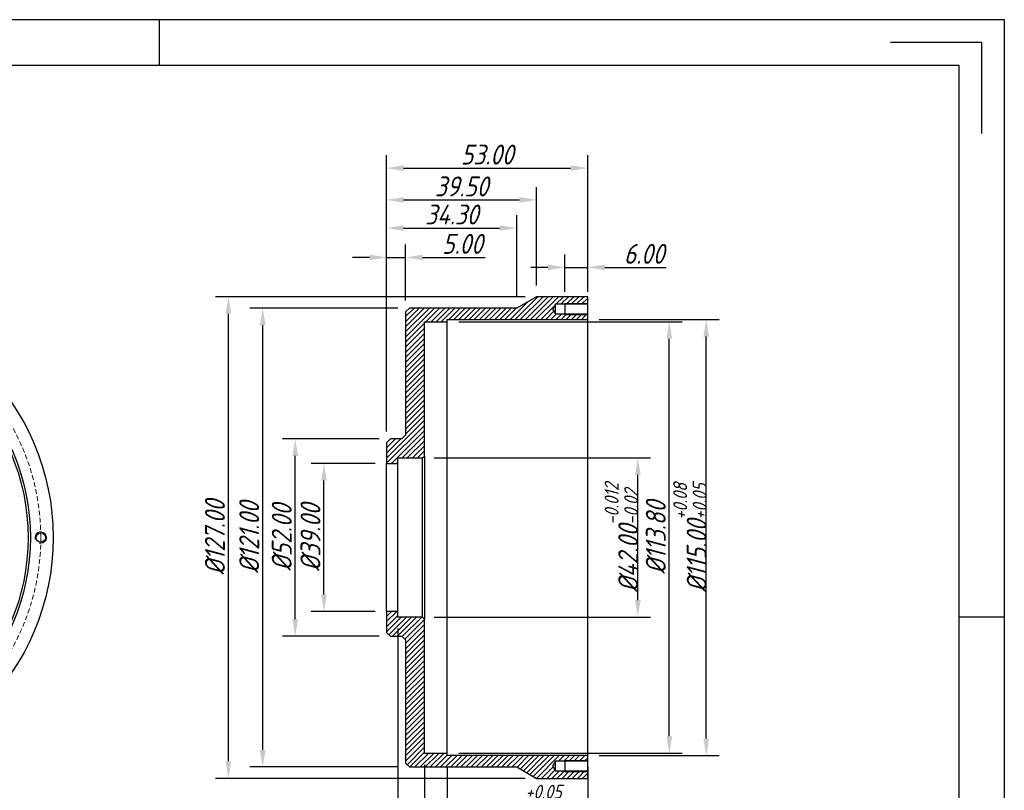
# Model space of a CAD drawing. Header units: inches. Extents: x -5 to 440, y -603 to -288.
# Tile 3 of 3: x 181 to 440, y -491 to -288. Entities that reach past the tile are written whole.
import ezdxf
from ezdxf.enums import TextEntityAlignment as Align

# ---------------------------------------------------------------- set-up
doc = ezdxf.new("R2010")
doc.units = ezdxf.units.IN
doc.linetypes.add('HIDDEN', pattern=[1.905, 1.27, -0.635])
doc.layers.add('尺寸', color=7, linetype='Continuous')
doc.styles.add('gb-s', font='gbeitc.shx', dxfattribs={"bigfont": 'gbcbig.shx'})
doc.styles.add('宋体', font='txt')
doc.dimstyles.new('gb', dxfattribs={"dimscale": 1.5, "dimtxt": 3.5, "dimasz": 3, "dimexe": 2.25, "dimexo": 2, "dimtad": 1, "dimzin": 0, "dimdsep": 46, "dimtxsty": 'gb-s', "dimcen": 2.5, "dimazin": 0, "dimtfac": 1, "dimtmove": 0, "dimatfit": 3, "dimfxl": 1, "dimtzin": 0, "dimarcsym": 0})
pattern_1 = [(45, (-3.2362, -56.16215), (-0.6735192, 0.6735192), [])]

# ---------------------------------------------------------------- blocks, each defined once
blk = doc.blocks.new('*D4')
at = {"color": 0, "lineweight": -2, "transparency": 16777216}
for p, q in [((274.42, -404.65), (257.55, -404.65)), ((260.92, -439.15), (260.92, -409.15)), ((274.42, -443.65), (257.55, -443.65))]:
    blk.add_line(p, q, dxfattribs=at)
at = {"color": 0, "transparency": 16777216}
for points in [[(260.17, -409.15), (261.67, -409.15), (260.92, -404.65)], [(260.17, -439.15), (261.67, -439.15), (260.92, -443.65)]]:
    blk.add_solid(points, dxfattribs=at)
at = {"layer": 'Defpoints', "color": 0, "transparency": 16777216}
for p in [(260.92, -404.65), (277.42, -404.65), (277.42, -443.65)]:
    blk.add_point(p, dxfattribs=at)
at = {"color": 0, "transparency": 16777216, "insert": (257.36, -424.15), "char_height": 5.25, "attachment_point": 5, "rotation": 90, "style": 'gb-s'}
blk.add_mtext('%%C39.00', dxfattribs=at)
blk = doc.blocks.new('*D5')
at = {"color": 0, "lineweight": -2, "transparency": 16777216}
for p, q in [((275.42, -398.15), (249.98, -398.15)), ((253.35, -445.65), (253.35, -402.65)), ((275.42, -450.15), (249.98, -450.15))]:
    blk.add_line(p, q, dxfattribs=at)
at = {"color": 0, "transparency": 16777216}
for points in [[(252.6, -402.65), (254.1, -402.65), (253.35, -398.15)], [(252.6, -445.65), (254.1, -445.65), (253.35, -450.15)]]:
    blk.add_solid(points, dxfattribs=at)
at = {"layer": 'Defpoints', "color": 0, "transparency": 16777216}
for p in [(253.35, -398.15), (278.42, -398.15), (278.42, -450.15)]:
    blk.add_point(p, dxfattribs=at)
at = {"color": 0, "transparency": 16777216, "insert": (249.79, -424.15), "char_height": 5.25, "attachment_point": 5, "rotation": 90, "style": 'gb-s'}
blk.add_mtext('%%C52.00', dxfattribs=at)
blk = doc.blocks.new('*D6')
at = {"color": 0, "lineweight": -2, "transparency": 16777216}
for p, q in [((280.42, -363.65), (241.39, -363.65)), ((244.77, -480.15), (244.77, -368.15)), ((280.42, -484.65), (241.39, -484.65))]:
    blk.add_line(p, q, dxfattribs=at)
at = {"color": 0, "transparency": 16777216}
for points in [[(244.02, -368.15), (245.52, -368.15), (244.77, -363.65)], [(244.02, -480.15), (245.52, -480.15), (244.77, -484.65)]]:
    blk.add_solid(points, dxfattribs=at)
at = {"layer": 'Defpoints', "color": 0, "transparency": 16777216}
for p in [(244.77, -363.65), (283.42, -363.65), (283.42, -484.65)]:
    blk.add_point(p, dxfattribs=at)
at = {"color": 0, "transparency": 16777216, "insert": (241.21, -424.15), "char_height": 5.25, "attachment_point": 5, "rotation": 90, "style": 'gb-s'}
blk.add_mtext('%%C121.00', dxfattribs=at)
blk = doc.blocks.new('*D7')
at = {"color": 0, "lineweight": -2, "transparency": 16777216}
for p, q in [((313.92, -360.65), (232.36, -360.65)), ((235.73, -483.15), (235.73, -365.15)), ((313.92, -487.65), (232.36, -487.65))]:
    blk.add_line(p, q, dxfattribs=at)
at = {"color": 0, "transparency": 16777216}
for points in [[(234.98, -365.15), (236.48, -365.15), (235.73, -360.65)], [(234.98, -483.15), (236.48, -483.15), (235.73, -487.65)]]:
    blk.add_solid(points, dxfattribs=at)
at = {"layer": 'Defpoints', "color": 0, "transparency": 16777216}
for p in [(235.73, -360.65), (316.92, -360.65), (316.92, -487.65)]:
    blk.add_point(p, dxfattribs=at)
at = {"color": 0, "transparency": 16777216, "insert": (232.17, -424.15), "char_height": 5.25, "attachment_point": 5, "rotation": 90, "style": 'gb-s'}
blk.add_mtext('%%C127.00', dxfattribs=at)
blk = doc.blocks.new('*D8')
at = {"color": 0, "lineweight": -2, "transparency": 16777216}
for p, q in [((333.42, -366.65), (365.05, -366.65)), ((361.67, -477.15), (361.67, -371.15)), ((333.42, -481.65), (365.05, -481.65))]:
    blk.add_line(p, q, dxfattribs=at)
at = {"color": 0, "transparency": 16777216}
for points in [[(360.92, -371.15), (362.42, -371.15), (361.67, -366.65)], [(360.92, -477.15), (362.42, -477.15), (361.67, -481.65)]]:
    blk.add_solid(points, dxfattribs=at)
at = {"layer": 'Defpoints', "color": 0, "transparency": 16777216}
for p in [(330.42, -366.65), (361.67, -366.65), (330.42, -481.65)]:
    blk.add_point(p, dxfattribs=at)
at = {"color": 0, "transparency": 16777216, "insert": (357.37, -424.15), "char_height": 5.25, "attachment_point": 5, "rotation": 90, "style": 'gb-s'}
blk.add_mtext('%%C115.00{\\H0.7x;\\S+0.08^ +0.05;}', dxfattribs=at)
blk = doc.blocks.new('*D9')
at = {"color": 0, "lineweight": -2, "transparency": 16777216}
for p, q in [((296.42, -367.25), (355.32, -367.25)), ((351.94, -476.55), (351.94, -371.75)), ((296.42, -481.05), (355.32, -481.05))]:
    blk.add_line(p, q, dxfattribs=at)
at = {"color": 0, "transparency": 16777216}
for points in [[(351.19, -371.75), (352.69, -371.75), (351.94, -367.25)], [(351.19, -476.55), (352.69, -476.55), (351.94, -481.05)]]:
    blk.add_solid(points, dxfattribs=at)
at = {"layer": 'Defpoints', "color": 0, "transparency": 16777216}
for p in [(293.42, -367.25), (351.94, -367.25), (293.42, -481.05)]:
    blk.add_point(p, dxfattribs=at)
at = {"color": 0, "transparency": 16777216, "insert": (348.38, -424.15), "char_height": 5.25, "attachment_point": 5, "rotation": 90, "style": 'gb-s'}
blk.add_mtext('%%C113.80', dxfattribs=at)
blk = doc.blocks.new('*D10')
at = {"color": 0, "lineweight": -2, "transparency": 16777216}
for p, q in [((289.92, -403.15), (347, -403.15)), ((343.63, -440.65), (343.63, -407.65)), ((289.92, -445.15), (347, -445.15))]:
    blk.add_line(p, q, dxfattribs=at)
at = {"color": 0, "transparency": 16777216}
for points in [[(342.88, -407.65), (344.38, -407.65), (343.63, -403.15)], [(342.88, -440.65), (344.38, -440.65), (343.63, -445.15)]]:
    blk.add_solid(points, dxfattribs=at)
at = {"layer": 'Defpoints', "color": 0, "transparency": 16777216}
for p in [(286.92, -403.15), (343.63, -403.15), (286.92, -445.15)]:
    blk.add_point(p, dxfattribs=at)
at = {"color": 0, "transparency": 16777216, "insert": (339.32, -424.15), "char_height": 5.25, "attachment_point": 5, "rotation": 90, "style": 'gb-s'}
blk.add_mtext('%%C42.00{\\H0.7x;\\S-0.012^ -0.02;}', dxfattribs=at)
blk = doc.blocks.new('*D11')
at = {"color": 0, "lineweight": -2, "transparency": 16777216}
for p, q in [((277.42, -396.15), (277.42, -323.36)), ((330.42, -357.65), (330.42, -323.36)), ((281.92, -326.73), (325.92, -326.73))]:
    blk.add_line(p, q, dxfattribs=at)
at = {"color": 0, "transparency": 16777216}
for points in [[(281.92, -325.98), (281.92, -327.48), (277.42, -326.73)], [(325.92, -325.98), (325.92, -327.48), (330.42, -326.73)]]:
    blk.add_solid(points, dxfattribs=at)
at = {"layer": 'Defpoints', "color": 0, "transparency": 16777216}
for p in [(330.42, -326.73), (330.42, -360.65), (277.42, -399.15)]:
    blk.add_point(p, dxfattribs=at)
at = {"color": 0, "transparency": 16777216, "insert": (303.92, -323.17), "char_height": 5.25, "attachment_point": 5, "style": 'gb-s'}
blk.add_mtext('53.00', dxfattribs=at)
blk = doc.blocks.new('*D12')
at = {"color": 0, "lineweight": -2, "transparency": 16777216}
for p, q in [((277.42, -396.15), (277.42, -346.91)), ((282.42, -361.65), (282.42, -346.91)), ((272.92, -350.28), (268.42, -350.28)), ((277.42, -350.28), (282.42, -350.28)), ((286.92, -350.28), (303.36, -350.28))]:
    blk.add_line(p, q, dxfattribs=at)
at = {"color": 0, "transparency": 16777216}
for points in [[(272.92, -349.53), (272.92, -351.03), (277.42, -350.28)], [(286.92, -349.53), (286.92, -351.03), (282.42, -350.28)]]:
    blk.add_solid(points, dxfattribs=at)
at = {"layer": 'Defpoints', "color": 0, "transparency": 16777216}
for p in [(282.42, -350.28), (282.42, -364.65), (277.42, -399.15)]:
    blk.add_point(p, dxfattribs=at)
at = {"color": 0, "transparency": 16777216, "insert": (297.39, -346.72), "char_height": 5.25, "attachment_point": 5, "style": 'gb-s'}
blk.add_mtext('5.00', dxfattribs=at)
blk = doc.blocks.new('*D13')
at = {"color": 0, "lineweight": -2, "transparency": 16777216}
for p, q in [((277.42, -396.15), (277.42, -339.17)), ((311.72, -360.65), (311.72, -339.17)), ((281.92, -342.55), (307.22, -342.55))]:
    blk.add_line(p, q, dxfattribs=at)
at = {"color": 0, "transparency": 16777216}
for points in [[(281.92, -341.8), (281.92, -343.3), (277.42, -342.55)], [(307.22, -341.8), (307.22, -343.3), (311.72, -342.55)]]:
    blk.add_solid(points, dxfattribs=at)
at = {"layer": 'Defpoints', "color": 0, "transparency": 16777216}
for p in [(311.72, -342.55), (311.72, -363.65), (277.42, -399.15)]:
    blk.add_point(p, dxfattribs=at)
at = {"color": 0, "transparency": 16777216, "insert": (294.57, -338.98), "char_height": 5.25, "attachment_point": 5, "style": 'gb-s'}
blk.add_mtext('34.30', dxfattribs=at)
blk = doc.blocks.new('*D14')
at = {"color": 0, "lineweight": -2, "transparency": 16777216}
for p, q in [((277.42, -396.15), (277.42, -331.76)), ((316.92, -357.65), (316.92, -331.76)), ((281.92, -335.13), (312.42, -335.13))]:
    blk.add_line(p, q, dxfattribs=at)
at = {"color": 0, "transparency": 16777216}
for points in [[(281.92, -334.38), (281.92, -335.88), (277.42, -335.13)], [(312.42, -334.38), (312.42, -335.88), (316.92, -335.13)]]:
    blk.add_solid(points, dxfattribs=at)
at = {"layer": 'Defpoints', "color": 0, "transparency": 16777216}
for p in [(316.92, -335.13), (316.92, -360.65), (277.42, -399.15)]:
    blk.add_point(p, dxfattribs=at)
at = {"color": 0, "transparency": 16777216, "insert": (297.17, -331.57), "char_height": 5.25, "attachment_point": 5, "style": 'gb-s'}
blk.add_mtext('39.50', dxfattribs=at)
blk = doc.blocks.new('*D15')
at = {"color": 0, "lineweight": -2, "transparency": 16777216}
for p, q in [((293.42, -484.65), (293.42, -501.52)), ((330.42, -484.65), (330.42, -501.52)), ((325.92, -498.14), (297.92, -498.14))]:
    blk.add_line(p, q, dxfattribs=at)
at = {"color": 0, "transparency": 16777216}
for points in [[(297.92, -497.39), (297.92, -498.89), (293.42, -498.14)], [(325.92, -497.39), (325.92, -498.89), (330.42, -498.14)]]:
    blk.add_solid(points, dxfattribs=at)
at = {"layer": 'Defpoints', "color": 0, "transparency": 16777216}
for p in [(293.42, -481.65), (330.42, -481.65), (293.42, -498.14)]:
    blk.add_point(p, dxfattribs=at)
at = {"color": 0, "transparency": 16777216, "insert": (311.92, -493.76), "char_height": 5.25, "attachment_point": 5, "style": 'gb-s'}
blk.add_mtext('37.00{\\H0.7x;\\S+0.05^  0;}', dxfattribs=at)
blk = doc.blocks.new('*D16')
at = {"color": 0, "lineweight": -2, "transparency": 16777216}
for p, q in [((287.42, -484.05), (287.42, -511.14)), ((330.42, -484.65), (330.42, -511.14)), ((291.92, -507.77), (325.92, -507.77))]:
    blk.add_line(p, q, dxfattribs=at)
at = {"color": 0, "transparency": 16777216}
for points in [[(291.92, -507.02), (291.92, -508.52), (287.42, -507.77)], [(325.92, -507.02), (325.92, -508.52), (330.42, -507.77)]]:
    blk.add_solid(points, dxfattribs=at)
at = {"layer": 'Defpoints', "color": 0, "transparency": 16777216}
for p in [(287.42, -481.05), (330.42, -481.65), (330.42, -507.77)]:
    blk.add_point(p, dxfattribs=at)
at = {"color": 0, "transparency": 16777216, "insert": (308.92, -504.2), "char_height": 5.25, "attachment_point": 5, "style": 'gb-s'}
blk.add_mtext('43.00', dxfattribs=at)
blk = doc.blocks.new('*D17')
at = {"color": 0, "lineweight": -2, "transparency": 16777216}
for p, q in [((280.42, -448.15), (280.42, -520.13)), ((330.42, -484.65), (330.42, -520.13)), ((284.92, -516.76), (325.92, -516.76))]:
    blk.add_line(p, q, dxfattribs=at)
at = {"color": 0, "transparency": 16777216}
for points in [[(284.92, -516.01), (284.92, -517.51), (280.42, -516.76)], [(325.92, -516.01), (325.92, -517.51), (330.42, -516.76)]]:
    blk.add_solid(points, dxfattribs=at)
at = {"layer": 'Defpoints', "color": 0, "transparency": 16777216}
for p in [(280.42, -445.15), (330.42, -481.65), (330.42, -516.76)]:
    blk.add_point(p, dxfattribs=at)
at = {"color": 0, "transparency": 16777216, "insert": (305.42, -513.2), "char_height": 5.25, "attachment_point": 5, "style": 'gb-s'}
blk.add_mtext('50.00', dxfattribs=at)
blk = doc.blocks.new('*D18')
at = {"color": 0, "lineweight": -2, "transparency": 16777216}
for p, q in [((324.42, -359.4), (324.42, -349.53)), ((330.42, -359.4), (330.42, -349.53)), ((319.92, -352.91), (315.42, -352.91)), ((324.42, -352.91), (330.42, -352.91)), ((334.92, -352.91), (351.14, -352.91))]:
    blk.add_line(p, q, dxfattribs=at)
at = {"color": 0, "transparency": 16777216}
for points in [[(319.92, -352.16), (319.92, -353.66), (324.42, -352.91)], [(334.92, -352.16), (334.92, -353.66), (330.42, -352.91)]]:
    blk.add_solid(points, dxfattribs=at)
at = {"layer": 'Defpoints', "color": 0, "transparency": 16777216}
for p in [(330.42, -352.91), (324.42, -362.4), (330.42, -362.4)]:
    blk.add_point(p, dxfattribs=at)
at = {"color": 0, "transparency": 16777216, "insert": (345.28, -349.34), "char_height": 5.25, "attachment_point": 5, "style": 'gb-s'}
blk.add_mtext('6.00', dxfattribs=at)
blk = doc.blocks.new('工程图外发客户模板')
at = {"lineweight": -3}
for p, q in [((1882.1, 1633.7), (2098.61, 1633.7)), ((1990.36, 1633.7), (1990.36, 1627.86)), ((2098.61, 1633.7), (2098.61, 1480.61)), ((2095.69, 1630.78), (2084.03, 1630.78)), ((2095.69, 1630.78), (2095.69, 1619.12)), ((1887.93, 1627.86), (2092.78, 1627.86)), ((2092.78, 1627.86), (2092.78, 1486.44)), ((2098.61, 1557.15), (2092.78, 1557.15))]:
    blk.add_line(p, q, dxfattribs=at)
at = {"layer": '尺寸', "style": '宋体'}
for tag, p in [('BT', (2070.91, 1500.43)), ('ZTRY', (2000.04, 1496.43)), ('ZTRQ', (2018.04, 1496.43)), ('XH', (2070.91, 1496.43)), ('SHRY', (2000.04, 1492.43)), ('SHRQ', (2018.04, 1492.43)), ('BB', (2055.47, 1492.43)), ('BL', (2055.47, 1488.44))]:
    blk.add_attdef(tag, text='', height=2, dxfattribs=at).set_placement(p, align=Align.MIDDLE_CENTER)

msp = doc.modelspace()

# ---------------------------------------------------------------- hatches: boundary and pattern name
at = {"linetype": 'Continuous', "lineweight": 18}
h = msp.add_hatch(dxfattribs=at)
h.set_pattern_fill('ANSI31', scale=0.3, style=0)
h.set_pattern_definition(pattern_1)
h.paths.add_polyline_path([(311.723, -363.652), (283.419, -363.652), (282.419, -364.652), (282.419, -397.152), (281.419, -398.152), (278.419, -398.152), (277.419, -399.152), (277.419, -404.652), (280.419, -404.652), (280.419, -403.152), (286.919, -403.152), (287.419, -402.652), (287.419, -367.252), (293.419, -367.252), (293.419, -366.652), (330.419, -366.652), (330.419, -365.152), (321.919, -365.152), (321.168, -363.902), (321.919, -362.652), (330.419, -362.652), (330.419, -360.652), (316.919, -360.652)], flags=0)
h = msp.add_hatch(dxfattribs=at)
h.set_pattern_fill('ANSI31', scale=0.3, style=0)
h.set_pattern_definition(pattern_1)
h.paths.add_polyline_path([(281.419, -450.152), (282.419, -451.152), (282.419, -483.652), (283.419, -484.652), (311.723, -484.652), (316.919, -487.652), (330.419, -487.652), (330.419, -485.652), (321.919, -485.652), (321.168, -484.402), (321.919, -483.152), (330.419, -483.152), (330.419, -481.652), (293.419, -481.652), (293.419, -481.052), (287.419, -481.052), (287.419, -445.652), (286.919, -445.152), (280.419, -445.152), (280.419, -443.652), (277.419, -443.652), (277.419, -449.152), (278.419, -450.152)], flags=0)

# ---------------------------------------------------------------- linework, layer by layer
at = {"color": 7, "linetype": 'Continuous', "lineweight": 25}
for p, q in [((316.919, -360.652), (311.723, -363.652)), ((330.419, -360.652), (316.919, -360.652)), ((330.419, -362.652), (330.419, -360.652)), ((321.919, -362.652), (321.168, -363.902)), ((330.419, -362.652), (321.919, -362.652)), ((321.919, -365.152), (321.919, -362.652)), ((324.419, -362.402), (324.419, -365.402)), ((330.419, -365.152), (330.419, -362.652)), ((283.419, -363.652), (282.419, -364.652)), ((282.419, -364.652), (282.419, -397.152)), ((311.723, -363.652), (283.419, -363.652)), ((321.168, -363.902), (321.919, -365.152)), ((321.919, -365.152), (330.419, -365.152)), ((330.419, -366.652), (330.419, -365.152)), ((287.419, -367.252), (293.419, -367.252)), ((287.419, -402.652), (287.419, -367.252)), ((293.419, -366.652), (330.419, -366.652)), ((293.419, -367.252), (293.419, -366.652)), ((293.419, -481.052), (293.419, -367.252)), ((330.419, -481.652), (330.419, -366.652)), ((278.419, -398.152), (277.419, -399.152)), ((277.419, -399.152), (277.419, -404.652)), ((281.419, -398.152), (278.419, -398.152)), ((281.419, -398.152), (282.419, -397.152)), ((277.419, -443.652), (277.419, -404.652)), ((277.419, -404.652), (280.419, -404.652)), ((280.419, -403.152), (286.919, -403.152)), ((280.419, -404.652), (280.419, -403.152)), ((280.419, -443.652), (280.419, -404.652)), ((286.919, -403.152), (287.419, -402.652)), ((286.919, -445.152), (286.919, -403.152)), ((287.419, -402.652), (287.419, -445.652)), ((280.419, -443.652), (277.419, -443.652)), ((277.419, -443.652), (277.419, -449.152)), ((280.419, -445.152), (280.419, -443.652)), ((286.919, -445.152), (280.419, -445.152)), ((287.419, -445.652), (286.919, -445.152)), ((287.419, -481.052), (287.419, -445.652)), ((277.419, -449.152), (278.419, -450.152)), ((278.419, -450.152), (281.419, -450.152)), ((282.419, -451.152), (281.419, -450.152)), ((282.419, -451.152), (282.419, -483.652)), ((293.419, -481.052), (287.419, -481.052)), ((293.419, -481.652), (293.419, -481.052)), ((330.419, -481.652), (293.419, -481.652)), ((330.419, -483.152), (330.419, -481.652)), ((282.419, -483.652), (283.419, -484.652)), ((283.419, -484.652), (311.723, -484.652)), ((311.723, -484.652), (316.919, -487.652)), ((321.919, -483.152), (321.168, -484.402)), ((321.168, -484.402), (321.919, -485.652)), ((330.419, -483.152), (321.919, -483.152)), ((321.919, -485.652), (321.919, -483.152)), ((324.419, -482.902), (324.419, -485.902)), ((330.419, -485.652), (330.419, -483.152)), ((316.919, -487.652), (330.419, -487.652)), ((321.919, -485.652), (330.419, -485.652)), ((330.419, -487.652), (330.419, -485.652))]:
    msp.add_line(p, q, dxfattribs=at)
at = {"color": 7, "linetype": 'Continuous', "lineweight": 18}
for p, q in [((330.419, -362.402), (324.419, -362.402)), ((330.419, -365.402), (324.419, -365.402)), ((330.419, -482.902), (324.419, -482.902)), ((330.419, -485.902), (324.419, -485.902))]:
    msp.add_line(p, q, dxfattribs=at)
at = {"color": 7, "linetype": 'Continuous', "lineweight": 25}
for centre, radius in [((126.03, -424.152), 63.5), ((126.03, -424.152), 57.5), ((126.03, -424.152), 56.9), ((186.28, -424.152), 1.25)]:
    msp.add_circle(centre, radius, dxfattribs=at)
at = {"color": 1, "linetype": 'HIDDEN', "lineweight": 18}
msp.add_circle((126.03, -424.152), 60.25, dxfattribs=at)
at = {"color": 7, "linetype": 'Continuous', "lineweight": 18}
msp.add_arc((186.28, -424.152), 1.5, 255, 195, dxfattribs=at)

# ---------------------------------------------------------------- block references
at = {"layer": '尺寸', "xscale": 2.057633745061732, "yscale": 2.057633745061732, "zscale": 2.057633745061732}
msp.add_blockref('工程图外发客户模板', (-3877.937, -3649.152), dxfattribs=at)

# ---------------------------------------------------------------- dimensions: what is measured, and where the dimension line sits
for base, p1, p2, picture, middle in [((330.419, -326.73), (277.419, -399.152), (330.419, -360.652), '*D11', (303.919, -323.168)), ((316.919, -335.134), (277.419, -399.152), (316.919, -360.652), '*D14', (297.169, -331.572)), ((311.723, -342.546), (277.419, -399.152), (311.723, -363.652), '*D13', (294.571, -338.984)), ((282.419, -350.284), (277.419, -399.152), (282.419, -364.652), '*D12', (297.388, -346.722)), ((330.419, -352.905), (324.419, -362.402), (330.419, -362.402), '*D18', (345.278, -349.343)), ((330.419, -516.759), (280.419, -445.152), (330.419, -481.652), '*D17', (305.419, -513.196)), ((330.419, -507.766), (287.419, -481.052), (330.419, -481.652), '*D16', (308.919, -504.203))]:
    dim = msp.add_linear_dim(base=base, p1=p1, p2=p2, dimstyle='gb')
    dim.commit()
    dim.dimension.update_dxf_attribs({"geometry": picture, "text_midpoint": middle})
for base, p1, p2, text, picture, middle in [((235.734, -360.652), (316.919, -487.652), (316.919, -360.652), '%%C<>', '*D7', (232.172, -424.152)), ((244.769, -363.652), (283.419, -484.652), (283.419, -363.652), '%%C<>', '*D6', (241.206, -424.152)), ((351.944, -367.252), (293.419, -481.052), (293.419, -367.252), '%%C<>', '*D9', (348.382, -424.152)), ((361.671, -366.652), (330.419, -481.652), (330.419, -366.652), '%%C<>{\\H0.7x;\\S+0.08^ +0.05;}', '*D8', (357.365, -424.152)), ((343.627, -403.152), (286.919, -445.152), (286.919, -403.152), '%%C<>{\\H0.7x;\\S-0.012^ -0.02;}', '*D10', (339.321, -424.152)), ((253.353, -398.152), (278.419, -450.152), (278.419, -398.152), '%%C<>', '*D5', (249.791, -424.152)), ((260.921, -404.652), (277.419, -443.652), (277.419, -404.652), '%%C<>', '*D4', (257.359, -424.152))]:
    dim = msp.add_linear_dim(base=base, p1=p1, p2=p2, angle=90, text=text, dimstyle='gb')
    dim.commit()
    dim.dimension.update_dxf_attribs({"geometry": picture, "text_midpoint": middle})
dim = msp.add_linear_dim(base=(293.419, -498.143), p1=(330.419, -481.652), p2=(293.419, -481.652), text='<>{\\H0.7x;\\S+0.05^  0;}', dimstyle='gb')
dim.commit()
dim.dimension.update_dxf_attribs({"geometry": '*D15', "text_midpoint": (311.919, -493.76)})

doc.saveas('drawing.dxf')
